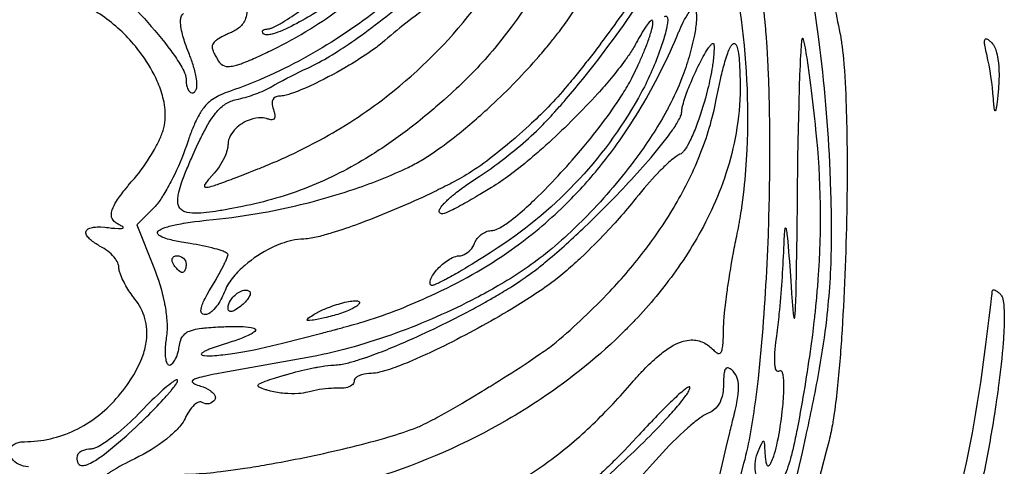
# Model space of a CAD drawing. Header units: millimetres. Extents: x 24.5 to 115.3, y 14.1 to 105.4.
# Tile 13 of 15: x 82.2 to 115.3, y 50.8 to 65.8. Entities that reach past the tile are written whole.
import ezdxf

# ---------------------------------------------------------------- set-up
doc = ezdxf.new("R2010")
doc.units = ezdxf.units.MM
doc.layers.add('Default', color=2, linetype='Continuous')

msp = doc.modelspace()

# ---------------------------------------------------------------- linework, layer by layer
at = {"layer": 'Default'}
for p, q in [((114.9114, 63.04972), (114.9114, 63.04972)), ((90.18855, 60.74783), (90.18855, 60.74783)), ((86.69787, 59.45066), (86.12064, 58.87343)), ((86.12064, 58.87343), (86.68904, 57.4338)), ((87.34927, 57.54638), (87.34927, 57.54638)), ((88.62237, 56.77027), (88.62237, 56.77027)), ((89.18372, 56.08406), (89.18372, 56.08406)), ((92.08244, 55.86652), (92.08244, 55.86652)), ((90.60973, 53.28288), (90.60973, 53.28288)), ((86.09137, 52.08167), (86.09137, 52.08167))]:
    msp.add_line(p, q, dxfattribs=at)
for points in [[(109.4185, 60.67465, 0.02225403), (109.0372, 65.10714, 0.02261307), (108.355, 68.94157, 0.04401808), (106.2878, 75.42905), (106.1629, 75.72298), (106.0375, 76.01118, 0.03223817), (103.755, 80.40038, 0.01149931), (102.7588, 81.96556), (102.5314, 82.3017), (102.4201, 82.46375, 0.01771966), (100.5706, 84.94569, 0.02359886), (97.49709, 88.42361, 0.01927486), (94.13611, 91.62472)], [(105.705, 78.12621, -0.01143594), (105.7524, 78.03194), (105.9394, 77.65736), (106.1186, 77.29347), (106.2045, 77.11677, -0.01015321), (106.8558, 75.71325), (106.9906, 75.40281, -0.02428796), (107.9093, 72.94724, -0.01010552), (107.9835, 72.713), (108.1222, 72.25755, -0.00365453), (108.2464, 71.82888), (108.3028, 71.6274, -0.00659812), (108.5121, 70.84436, -0.01603941), (108.5342, 70.75847, -0.0083572), (109.1719, 68.03984), (109.3195, 67.35751), (109.5358, 66.33292, -0.00252497), (109.7477, 65.3075)], [(90.67368, 64.74966, 0.02578896), (91.95084, 65.4571, 0.03812074), (94.01057, 66.96739, 0.01634227), (94.10144, 67.04581, 0.02781103), (95.45646, 68.36155, 0.01266911), (95.92549, 68.89365, 0.02076917), (96.68686, 69.87433, 0.03704051), (97.65687, 71.46404, 0.02444037), (98.0424, 72.31293, 0.02975222), (98.3401, 73.19652)], [(98.16537, 70.67826, -0.03223703), (97.39999, 69.4146, -0.04483419), (95.73477, 67.44411, -0.02818967), (94.2879, 66.15935, -0.0404311), (91.87779, 64.5452, -0.04390325), (89.2337, 63.3522)], [(106.2955, 58.57453, 0.0107645), (106.3679, 58.94878), (106.376, 58.99426, 0.01058243), (106.4354, 59.35721), (106.4852, 59.71006), (106.5265, 60.05279, 0.0168779), (106.6295, 61.38637, 0.04715399), (106.3976, 66.05916, 0.00975139), (106.3036, 66.64085), (106.2571, 66.89471, 0.00735369), (106.2103, 67.13209, 0.01574796), (106.0043, 68.01599, 0.01347879), (105.8119, 68.67006), (105.7294, 68.9124, 0.00926918), (105.5685, 69.33069), (105.5019, 69.48513, 0.02772044), (105.2347, 70.00954, 0.04895268), (104.8946, 70.48972)], [(90.18855, 60.74783, 0.00946955), (90.3746, 60.82232, 0.02113269), (91.81061, 61.47588), (92.11699, 61.63511, 0.04024884), (94.3717, 63.07169, 0.06124675), (97.24206, 65.86238, 0.02788027), (98.4097, 67.49171, 0.02530355), (99.40012, 69.23434)], [(90.52374, 65.44861, 0.07062902), (90.62403, 65.47047, 0.01059296), (90.67083, 65.48845, 0.018591), (90.84907, 65.57545), (90.93285, 65.62234, 0.00843582), (91.09483, 65.71948, 0.01536015), (91.70261, 66.12684), (91.83292, 66.21978), (92.08348, 66.4024, 0.00863931), (93.006, 67.1102, 0.01195114), (94.34618, 68.22688, 0.00780446), (94.67135, 68.518), (94.79182, 68.62891, 0.00999276), (95.20387, 69.02715, 0.03078609), (95.58491, 69.45517)], [(100.6626, 68.83527), (100.553, 68.61354), (100.3362, 68.18631, -0.01888746), (99.45364, 66.62137, -0.01990419), (98.698, 65.50488, -0.03464362), (97.38767, 63.96583, -0.01531143), (96.66091, 63.26312), (96.47324, 63.09379), (96.43777, 63.06228, -0.01036832), (95.89843, 62.59927)], [(99.6344, 62.10493, 0.01292139), (99.72722, 62.19791, 0.00996623), (100.0839, 62.57256, 0.0055415), (100.1658, 62.66206), (100.3253, 62.83967, 0.00975821), (100.4779, 63.0135), (100.5511, 63.09824), (100.836, 63.4351, 0.02299288), (102.8244, 66.07862, 0.01606571), (103.7207, 67.47808), (103.8258, 67.65918), (103.8485, 67.6991, 0.02311986), (104.1769, 68.33003, 0.02847841), (104.3118, 68.66467, 0.03836662), (104.3566, 68.84319, 0.04507201), (104.3615, 68.93711, 0.1727961), (104.3281, 69.025)], [(104.0101, 68.58371, -0.03864264), (103.8339, 68.17717, -0.01164205), (103.6362, 67.81262), (103.5385, 67.64471, -0.01572279), (102.7245, 66.37811, -0.01502456), (101.3971, 64.55119, -0.00549414), (101.0483, 64.10704), (100.7814, 63.77808, -0.00470547), (100.5778, 63.53427, -0.01612694), (99.94208, 62.82428)], [(91.86483, 64.13691, 0.02607968), (92.60079, 64.53236), (92.67898, 64.57961), (92.83182, 64.67433, 0.00590878), (92.97861, 64.76801, 0.01031234), (93.53753, 65.14619, 0.02704666), (95.39021, 66.61037, 0.01673052), (96.25069, 67.42123, 0.01803887), (96.65331, 67.85483, 0.02828387), (97.01904, 68.31998)], [(94.26372, 67.50728, -0.02527513), (92.4385, 66.19273, -0.00738306), (91.95658, 65.89509, -0.02323551), (91.20746, 65.48882, -0.01336509), (91.01091, 65.39948, -0.03018064), (90.70504, 65.2876, -0.049696), (90.5422, 65.25426, -0.04820418), (90.45731, 65.2544, -0.1661584), (90.37933, 65.2878)], [(84.77776, 67.17146, -0.06134655), (85.03115, 67.03537, -0.03006658), (85.45406, 66.70493, -0.0233919), (86.13017, 66.0541, -0.02255856), (87.05653, 64.99245), (87.16498, 64.85251), (87.25793, 64.72852, -0.02294061), (87.56293, 64.27951, -0.02004083), (87.69386, 64.04019, -0.03078925), (87.72167, 63.97757, -0.03874181), (87.75604, 63.88058, -0.06247973), (87.77261, 63.77893)], [(107.0499, 67.00083, -0.01811671), (107.1904, 65.99647, -0.01683998), (107.2029, 65.8783), (107.2145, 65.76105, -0.00658281), (107.2553, 65.29517), (107.2877, 64.84332), (107.3134, 64.4053), (107.3241, 64.19303, -0.00597941), (107.3566, 63.35677, -0.005847), (107.3837, 61.78787, -0.00826081), (107.3479, 59.04195), (107.3308, 58.52725, -0.01360808), (107.092, 54.67196, -0.00699785), (106.9946, 53.71044, -0.00584851), (106.9072, 52.99081, -0.01119848), (106.7436, 51.91568, -0.02217668), (106.5126, 50.853)], [(87.03009, 62.13297, 0.05223307), (87.0759, 62.48803, 0.06887611), (86.99487, 63.14677, 0.04113185), (86.8047, 63.6921, 0.05279466), (86.30177, 64.56577, 0.06813258), (85.26439, 65.66373, 0.04164895), (84.63776, 66.09083, 0.01352637), (84.47035, 66.18056, 0.04119063), (83.94409, 66.39748)], [(89.80885, 66.36279, -0.04857811), (89.81847, 66.04017, -0.06507743), (89.77282, 65.79966, -0.1396126), (89.56649, 65.50002, -0.03443478), (89.41711, 65.39544, -0.03788694), (89.25427, 65.31322)], [(96.10374, 66.33459, 0.01326978), (95.26171, 65.72206, 0.01824148), (94.45438, 65.0646)], [(95.24005, 60.79875, 0.01030196), (95.46576, 60.91371, 0.02191948), (95.88699, 61.16419), (96.07864, 61.29055, 0.01723681), (96.79557, 61.81655), (96.8719, 61.87685, 0.01933674), (98.03043, 62.87791, 0.02627073), (99.63101, 64.52544, 0.01033304), (100.0021, 64.96465, 0.00862156), (100.2702, 65.30267, 0.01696442), (100.6506, 65.8261, 0.01149215), (100.8277, 66.09693, 0.01757915), (100.9119, 66.23506), (100.9925, 66.3754)], [(87.86469, 64.64219, -0.01765603), (87.74593, 64.96219, -0.03765965), (87.61216, 65.46022, -0.05082987), (87.58922, 65.72414, -0.07045534), (87.60959, 65.85844, -0.173067), (87.68637, 65.97053)], [(103.848, 65.86495, -0.2044306), (103.9143, 65.88186, -0.231661), (103.9466, 65.84808, -0.08599777), (103.9601, 65.76396, -0.03994972), (103.9462, 65.60153, -0.01906952), (103.8812, 65.3038, -0.01575269), (103.7229, 64.79507, -0.03871723), (103.0825, 63.33194)], [(104.3162, 65.3075, -0.00767403), (104.3647, 65.4205), (104.4057, 65.51202), (104.484, 65.67644, -0.0429069), (104.6801, 66.00796, -0.05062744), (104.7043, 66.03805, -0.0239299), (104.7561, 66.0908, -0.0929634), (104.8091, 66.12265, -0.403563), (104.8907, 66.08543, -0.08362049), (104.9151, 66.01476, -0.04568051), (104.9291, 65.87222, -0.03113811), (104.926, 65.73842, -0.02820302), (104.8585, 65.24202, -0.02274115), (104.6777, 64.51325, -0.01885543), (104.4383, 63.80162)], [(102.7528, 63.79974), (102.8912, 64.08107, 0.00856509), (102.9437, 64.19216), (102.9671, 64.24241), (102.9892, 64.29044), (103.0102, 64.33647, 0.0068659), (103.1647, 64.69256, 0.01259132), (103.2446, 64.89201, 0.01054519), (103.3048, 65.05264, 0.02453302), (103.4285, 65.44411), (103.4453, 65.51569, 0.03533746), (103.4649, 65.64777, 0.04293537), (103.4614, 65.70647, 0.3299853), (103.4331, 65.73882, 0.1739581), (103.3795, 65.71264, 0.06303343), (103.2393, 65.54462, 0.02740558), (102.9048, 64.98094)], [(89.25427, 65.31322), (89.18027, 65.2802, 0.00475745), (89.0406, 65.21519, 0.04201966), (88.80141, 65.08028, 0.05246794), (88.71986, 65.01026, 0.2033053), (88.65085, 64.84118, 0.08813731), (88.6786, 64.71126, 0.03719338), (88.71853, 64.62038, 0.02727016), (88.79044, 64.49007), (88.86857, 64.36333)], [(90.37933, 65.2878, -0.1759829), (90.33987, 65.35924, -0.2566248), (90.36515, 65.41052, -0.1218439), (90.44152, 65.44154, -0.04646245), (90.52374, 65.44861)], [(96.00526, 56.49597, 0.04881533), (98.70327, 58.02927, 0.03847598), (100.4915, 59.51988, 0.02785953), (101.6684, 60.80925, 0.03847298), (103.1532, 62.96367, 0.03214641), (104.3162, 65.3075)], [(109.7477, 65.3075, -0.06510101), (109.753, 65.28111, -0.01702107), (109.7899, 65.06992, -0.00511388), (109.8193, 64.86115, -0.00659745), (109.8435, 64.65511), (109.864, 64.45186, -0.01464782), (109.9575, 62.84658, -0.00547688), (109.986, 61.44001), (109.9887, 60.82453), (109.9887, 60.75236), (109.9886, 60.68074, -0.0035186), (109.9857, 60.11265, -0.01193193), (109.8501, 55.8544), (109.8346, 55.58835), (109.8192, 55.33898, -0.00993704), (109.6679, 53.47141, -0.01110729), (109.5556, 52.54086), (109.5205, 52.30911, -0.01891107), (109.5063, 52.22234, -0.02124682), (109.3818, 51.61972)], [(94.45438, 65.0646), (94.35909, 64.98227, -0.02213157), (93.96979, 64.68835, -0.0187408), (93.25103, 64.22832, -0.0217594), (92.12341, 63.62115, -0.0183219), (91.53645, 63.36084), (91.38591, 63.30386), (91.27161, 63.26478, -0.02024191), (91.09704, 63.21539, -0.00661974), (91.00796, 63.19783, -0.0594801), (90.91741, 63.19004)], [(102.9048, 64.98094, -0.00643588), (102.7963, 64.79346, -0.01332735), (102.5636, 64.44485, -0.02868965), (102.5349, 64.40492, -0.01690293), (102.055, 63.79123, -0.00878274), (101.6081, 63.2767), (101.5078, 63.16633, -0.02331089), (99.86585, 61.54163, -0.00702072), (99.4306, 61.16127, -0.01107988), (99.26452, 61.02193, -0.03007273), (99.24622, 61.00677, -0.0428558), (99.22816, 60.99188, -0.01537528), (98.64977, 60.53793, -0.01978884), (98.0425, 60.12342)], [(105.5178, 64.88416, -0.03356814), (105.4897, 64.40127, -0.01791413), (105.4607, 64.1917, -0.02337782), (105.3016, 63.41483, -0.02603468), (104.9551, 62.2751), (104.9021, 62.13476, -0.02650635), (104.6904, 61.65372), (104.6273, 61.53699, -0.02552333), (104.5184, 61.36994), (104.5028, 61.3502, -0.05431491), (104.4426, 61.28592, -0.08990006), (104.3689, 61.23803)], [(104.4311, 62.66416, -0.03642425), (104.4514, 62.8197), (104.4678, 62.89123), (104.4859, 62.95995, -0.02389439), (104.6663, 63.47978), (104.7051, 63.57577, -0.01662524), (105.0281, 64.28179), (105.1195, 64.45695, -0.01906997), (105.2691, 64.71674), (105.2908, 64.75086), (105.3311, 64.81087, -0.03067344), (105.4026, 64.90314, -0.02183014), (105.4337, 64.93431, -0.08457116), (105.4642, 64.95544, -0.5547563), (105.5106, 64.93456, -0.03540594), (105.5178, 64.88416)], [(105.5935, 63.07888), (105.6653, 63.43713), (105.7331, 63.74936), (105.7622, 63.87499, -0.01688416), (105.9042, 64.4119), (105.9357, 64.51205), (105.9766, 64.63036, -0.03605511), (106.0621, 64.82929, -0.04584507), (106.1146, 64.91277, -0.1413801), (106.1758, 64.96252, -0.2732369), (106.23, 64.94939, -0.1121464), (106.2799, 64.86733, -0.04668467), (106.3251, 64.69563, -0.02941531), (106.3639, 64.38808), (106.3725, 64.27212, -0.01494516), (106.3926, 63.45894)], [(108.3208, 59.78064), (108.3378, 61.12088), (108.356, 62.12603), (108.3735, 62.87992), (108.3753, 62.95065), (108.3911, 63.49839), (108.4051, 63.90913), (108.4173, 64.21717), (108.428, 64.44823), (108.4324, 64.53494), (108.441, 64.68658), (108.4572, 64.91393), (108.4684, 65.02766), (108.472, 65.05624), (108.4788, 65.09901, -0.02703705), (108.4837, 65.12057, -0.00599832), (108.4874, 65.13161, -0.5122774), (108.4969, 65.13836)], [(108.4969, 65.13836, -0.08602463), (108.5167, 65.0935), (108.5404, 65.00055, -0.00778032), (108.5761, 64.81842), (108.5911, 64.73265, -0.00943032), (108.6914, 64.06588), (108.7575, 63.56456, -0.00560621), (108.9318, 62.05743)], [(114.6826, 64.60194, -0.01432757), (114.6262, 64.85504, -0.0364887), (114.6087, 64.97888, -0.09470993), (114.6145, 65.08537, -0.5078316), (114.6819, 65.11354, -0.06291876), (114.7686, 65.05987, -0.03667264), (114.8078, 65.02719, -0.0227582), (114.8269, 65.01024, -0.0643939), (114.8456, 64.99306)], [(114.8456, 64.99306, -0.09636999), (114.9562, 64.8235, -0.04552647), (115.0128, 64.65756, -0.03453101), (115.0691, 64.35677), (115.0724, 64.32823, -0.01717315), (115.0901, 64.1067, -0.03179545), (115.0745, 63.44084)], [(88.04766, 63.32751, 0.1482853), (88.10596, 63.39695, 0.09998532), (88.1381, 63.5564, 0.0559589), (88.11304, 63.83702, 0.03131115), (88.00806, 64.24554, 0.0183443), (87.86469, 64.64219)], [(88.86857, 64.36333, 0.08669547), (88.95649, 64.26179, 0.1729478), (89.18193, 64.18918, 0.06351017), (89.38157, 64.21325, 0.01903209), (89.46661, 64.23459), (89.50613, 64.24599, 0.02013924), (89.65714, 64.2961, 0.0186248), (90.17093, 64.51061, 0.01075324), (90.42311, 64.62846, 0.00103475), (90.67368, 64.74966)], [(114.9114, 63.04972), (114.9081, 63.09874, 0.03668479), (114.6826, 64.60194)], [(90.59483, 63.48565), (90.74913, 63.57544, -0.01743308), (91.86483, 64.13691)], [(87.77261, 63.77893, 0.07387865), (87.80948, 63.49192, 0.1165231), (87.88557, 63.3475, 0.3952908), (88.04766, 63.32751)], [(98.03157, 58.67527, 0.08180552), (98.14269, 58.69491, 0.04835317), (98.34184, 58.78518, 0.03613814), (98.69138, 59.02021, 0.02221567), (99.29208, 59.53022, 0.00811793), (99.54252, 59.76693), (99.77252, 59.99385), (99.98446, 60.21019, 0.01253962), (100.7522, 61.04707), (101.03, 61.37022), (101.1497, 61.51313, 0.00330372), (101.3712, 61.78354, 0.01779046), (102.1096, 62.75903, 0.01198921), (102.4491, 63.26827, 0.02319394), (102.7528, 63.79974)], [(104.4383, 63.80162, -0.03192044), (104.0024, 62.84615, -0.01417874), (103.7797, 62.44484, -0.02866432), (102.8265, 61.01284, -0.03526845), (101.1407, 59.06086), (100.9108, 58.83414, -0.0176446), (100.0718, 58.07772, -0.01552585), (99.96286, 57.98769, -0.02330715), (99.17272, 57.39367)], [(89.2337, 63.3522, 0.02242672), (88.94601, 63.23978, 0.01935225), (88.82434, 63.18044, 0.09031793), (88.42488, 62.87281, 0.05056829), (88.20882, 62.56562, 0.02737485), (88.08221, 62.3146, 0.01624216), (87.92302, 61.92418, 0.00524987), (87.85122, 61.72592), (87.81654, 61.62638), (87.78248, 61.52666)], [(89.46594, 63.07834, 0.03177182), (90.04456, 63.2426, 0.010146), (90.32542, 63.35112, 0.0382295), (90.59483, 63.48565)], [(106.3926, 63.45894, -0.04232801), (106.2579, 61.95365, -0.0366148), (105.9158, 60.58849, -0.02921971), (105.4326, 59.36703, -0.02356637), (104.8586, 58.28149, -0.02124903), (104.2303, 57.31936, -0.03522546), (102.8583, 55.66299, -0.00721822), (102.5298, 55.32662, -0.04825846), (99.7104, 53.02839, -0.01655581), (98.55181, 52.30689, -0.1091722), (89.51113, 49.45379)], [(103.0825, 63.33194, -0.06313904), (100.9969, 60.41798, -0.06130135), (98.26179, 58.10296)], [(115.0745, 63.44084), (115.0537, 63.21993), (115.0397, 63.08699), (115.0299, 63.0027), (115.0175, 62.90808), (115.006, 62.83295, -0.01018612), (114.9939, 62.76962, -0.08581197), (114.9708, 62.70231, -0.6360459), (114.9568, 62.7035, -0.07266862), (114.9352, 62.78839, -0.02949756), (114.9209, 62.91882), (114.9114, 63.04972)], [(88.00127, 61.21171), (88.12565, 61.48791), (88.23926, 61.72848, -0.01408892), (88.45426, 62.14333, 0.08251034), (88.46512, 62.16262, -0.02592561), (88.64803, 62.45862, -0.03262506), (88.80701, 62.66754, -0.07267088), (89.10045, 62.93079, -0.09309953), (89.46594, 63.07834)], [(90.91741, 63.19004, 0.1249828), (90.76615, 63.15616, 0.2760576), (90.66136, 62.96098, 0.09465703), (90.70594, 62.74391)], [(100.2072, 54.92799, 0.02877606), (102.0136, 56.62992, 0.026433), (103.2202, 58.05218), (103.429, 58.3334, 0.02250767), (104.1532, 59.42885, 0.03950296), (105.0324, 61.1911, 0.04844776), (105.5935, 63.07888)], [(95.89843, 62.59927, -0.01197287), (95.21014, 62.05116, -0.02466514), (93.94218, 61.17717, -0.04445262), (91.88124, 60.13594, -0.02357614), (90.78812, 59.76075, -0.02196372), (89.66577, 59.48532)], [(90.70594, 62.74391), (90.72663, 62.68571, -0.04752002), (90.7539, 62.57468, -0.09556315), (90.75401, 62.48243, -0.385624), (90.65323, 62.39852, -0.08532414), (90.52447, 62.42355)], [(99.94208, 62.82428, -0.02107993), (99.90544, 62.78642, -0.0158035), (99.3093, 62.21013), (99.07855, 62.00161), (98.87406, 61.82209, -0.0212125), (98.82897, 61.78314), (98.65342, 61.63359), (98.57607, 61.56874), (98.28317, 61.3292), (98.17206, 61.24089, -0.02338007), (97.36816, 60.65749)], [(99.22846, 57.13932, 0.0068937), (99.42091, 57.27988, 0.01430777), (99.46701, 57.31467, 0.01264558), (99.82657, 57.59855, 0.01827352), (101.1106, 58.73887), (101.3434, 58.96171), (101.5598, 59.17266, 0.01664703), (103.1227, 60.81385, 0.01712937), (103.8523, 61.68563, 0.01199362), (104.0243, 61.91352, 0.02264859), (104.2646, 62.26885), (104.2785, 62.292, 0.02388893), (104.3738, 62.47024, 0.04351554), (104.394, 62.51686, 0.08661423), (104.4311, 62.66416)], [(90.52447, 62.42355, 0.07618408), (90.30644, 62.46376, 0.09139684), (89.9273, 62.40125, 0.1101737), (89.43703, 62.0981, 0.07259416), (89.25938, 61.86416, 0.1223975), (89.18372, 61.58035)], [(86.03682, 60.42934, 0.04136513), (86.61407, 61.23415, 0.01140436), (86.73784, 61.44926, 0.01996005), (86.9041, 61.7825, 0.01491515), (86.97459, 61.95501, 0.01782852), (87.03009, 62.13297)], [(97.62483, 60.49359, 0.01876637), (98.15536, 60.86021, 0.01368869), (98.91521, 61.4584, 0.02097595), (99.6344, 62.10493)], [(108.9318, 62.05743, -0.0449769), (109.0071, 57.03799, -0.00605339), (108.9558, 56.41222), (108.9297, 56.13873, -0.00471395), (108.8751, 55.62663), (108.8215, 55.17918), (108.7706, 54.78812, -0.01267623), (108.3228, 52.06481)], [(89.18372, 61.58035, -0.03725825), (89.16776, 61.44318, -0.04374658), (89.09545, 61.21349, -0.08339015), (88.71664, 60.60249)], [(87.78248, 61.52666, -0.03349136), (87.32809, 60.4427), (87.29498, 60.37694, -0.02062956), (87.02636, 59.89453, -0.00334814), (86.9521, 59.77792, -0.0166453), (86.8327, 59.60835, -0.03108025), (86.69787, 59.45066)], [(104.3689, 61.23803, 0.0536139), (104.2469, 61.16967, 0.02892847), (104.0425, 61.00719, 0.01966241), (103.7118, 60.6924), (103.5928, 60.56942), (103.5414, 60.51494, 0.02198849), (102.8097, 59.66305)], [(89.66577, 59.48532), (89.19151, 59.39344, -0.00957707), (88.7578, 59.31958), (88.56055, 59.29192, -0.02362903), (88.17025, 59.25843, -0.06347621), (87.81033, 59.28524, -0.06593202), (87.66691, 59.3396, -0.2155666), (87.50768, 59.55373, -0.08535219), (87.49748, 59.77384, -0.02981659), (87.52953, 59.96253, -0.02956884), (87.62379, 60.28322, -0.0168871), (87.80347, 60.75115, -0.00646979), (88.00127, 61.21171)], [(88.71664, 60.60249), (88.54472, 60.40889, 0.02823499), (88.44643, 60.28685), (88.41019, 60.23223, 0.07114372), (88.38831, 60.18219, 0.2890117), (88.39703, 60.14224, 0.1723108), (88.45682, 60.12989, 0.05781087), (88.68181, 60.17989, 0.01323904), (88.87299, 60.24302), (89.03881, 60.30257), (89.075, 60.31592, 0.0072318), (89.63275, 60.52938), (90.18855, 60.74783)], [(88.68074, 59.04667, 0.01963863), (90.36886, 59.28241, 0.02930016), (92.85297, 59.88472, 0.00602896), (93.46133, 60.08196, 0.02804023), (95.24005, 60.79875)], [(97.36816, 60.65749, -0.02154651), (96.7075, 60.2779, -0.00806855), (96.1124, 59.97767, -0.0190492), (93.97096, 59.05268), (93.83454, 59.00045), (93.57801, 58.90459, -0.01376244), (92.67038, 58.59616, -0.01349549), (92.20767, 58.46802, -0.02310506), (91.9725, 58.41836, -0.04134928), (91.73348, 58.39305)], [(108.1881, 49.94543), (108.3428, 50.60502), (108.485, 51.22421), (108.6148, 51.80555), (108.6298, 51.87378, 0.01064767), (109.0634, 54.04753, 0.01510338), (109.3052, 55.69284, 0.02619952), (109.4642, 58.18139, 0.00283375), (109.4671, 58.80489, 0.00633662), (109.4515, 59.73997), (109.4446, 59.97373), (109.4185, 60.67465)], [(85.58539, 58.83861, -0.03332951), (85.46339, 58.90446, -0.04397921), (85.36195, 58.98309, -0.1870387), (85.26196, 59.18865, -0.09695835), (85.29034, 59.37449, -0.06009111), (85.43726, 59.66416, -0.02743488), (85.72434, 60.05671), (85.80103, 60.15109), (85.83012, 60.18628), (85.93284, 60.30839), (86.03682, 60.42934)], [(96.40308, 59.23972, -0.1291211), (96.30931, 59.2596, -0.2864907), (96.2787, 59.3202, -0.1215528), (96.31939, 59.42781, -0.04835483), (96.45159, 59.59397, -0.03291356), (96.46758, 59.61081), (96.4995, 59.64342, -0.01797575), (96.76229, 59.87952, -0.01800386), (97.18414, 60.19976), (97.40255, 60.34949), (97.62483, 60.49359)], [(98.0425, 60.12342), (97.64316, 59.8833, -0.01857722), (97.5678, 59.83903, -0.00889475), (96.99733, 59.51627), (96.9612, 59.49674), (96.92726, 59.47853, -0.01455571), (96.67091, 59.34645), (96.6058, 59.31522), (96.55647, 59.29264, -0.03168635), (96.48149, 59.26127, -0.07260165), (96.40308, 59.23972)], [(102.8097, 59.66305), (102.7415, 59.57766, -0.01192461), (102.1886, 58.93633), (101.9734, 58.70292, -0.01349662), (101.1942, 57.91059), (100.993, 57.7189), (100.955, 57.68326, -0.01973421), (100.8834, 57.61681, -0.01406647), (100.3688, 57.16642)], [(108.0926, 56.98194), (108.1046, 56.80016), (108.1213, 56.55922), (108.152, 56.16343), (108.1637, 56.03422), (108.1802, 55.88278), (108.1877, 55.82771), (108.1943, 55.78816), (108.2002, 55.76011), (108.2074, 55.73747, 0.08711712), (108.2117, 55.73049, 0.5896937), (108.2204, 55.73366, 0.06049579), (108.2342, 55.79564, 0.01830879), (108.2537, 56.04409), (108.2593, 56.16078, 0.00780895), (108.2744, 56.61309), (108.2911, 57.40493), (108.308, 58.59278), (108.3208, 59.78064)], [(87.90826, 58.23801, -0.01091906), (87.62115, 58.28524, -0.02328482), (87.15322, 58.39141, -0.04680822), (86.91576, 58.48342, -0.1007164), (86.83224, 58.5477, -0.2870424), (86.81715, 58.62443, -0.1069743), (86.85581, 58.67369, -0.05119999), (86.95715, 58.73449, -0.0414096), (87.05947, 58.77512, -0.02990266), (87.4581, 58.87835, -0.0171508), (88.0674, 58.97721), (88.22054, 58.99664), (88.45044, 59.02303), (88.68074, 59.04667)], [(84.95039, 58.11083), (84.86505, 58.15815, -0.0504379), (84.56232, 58.36871, -0.06535439), (84.44962, 58.49399, -0.03672995), (84.41689, 58.55836, -0.245081), (84.42793, 58.68232, -0.1206972), (84.50345, 58.74394, -0.07788482), (84.66422, 58.78897, -0.04426766), (84.91353, 58.79837), (85.03809, 58.79), (85.10018, 58.7836, -0.03621835), (85.16206, 58.77595)], [(85.16206, 58.77595, 0.01702623), (85.38184, 58.7524), (85.5043, 58.74667), (85.54871, 58.74709, 0.07505418), (85.645, 58.76157, 0.1883654), (85.65981, 58.77332, 0.3205392), (85.65104, 58.79834, 0.07058725), (85.58539, 58.83861)], [(97.47022, 58.25194, -0.1314878), (97.69131, 58.54261, -0.06458942), (97.85061, 58.63659, -0.1003037), (98.03157, 58.67527)], [(105.8348, 55.34309, -0.02249091), (105.8562, 55.7511), (105.8729, 55.929), (105.9104, 56.26189), (105.9481, 56.55259, -0.0034087), (106.0222, 57.0602), (106.0523, 57.2502, -0.00359504), (106.1078, 57.58227), (106.1516, 57.83088, -0.01261044), (106.1686, 57.92408, -0.00874357), (106.2955, 58.57453)], [(107.8644, 58.07966), (107.8656, 58.11477), (107.8684, 58.19016), (107.8728, 58.29712, -0.00200647), (107.8846, 58.51889), (107.8885, 58.5737, -0.02452995), (107.8968, 58.66467), (107.8995, 58.68689), (107.9066, 58.73292), (107.9117, 58.75393, -0.1373009), (107.919, 58.76963, -0.5562961), (107.9276, 58.76888, -0.08253824), (107.945, 58.71522, -0.01595374), (107.9755, 58.49979), (107.9945, 58.31041, -0.00680857), (108.0926, 56.98194)], [(91.73348, 58.39305, 0.05223009), (91.3241, 58.34253, 0.05624389), (90.64845, 58.09771, 0.06238446), (89.74588, 57.50843, 0.04204554), (89.36378, 57.12299, 0.02946547), (89.20436, 56.90237, 0.05525241), (89.08203, 56.65918)], [(96.9492, 57.82861, 0.106978), (97.12082, 57.87072, 0.1850523), (97.47022, 58.25194)], [(85.51483, 57.4334, 0.07197249), (85.49354, 57.54674, 0.07166053), (85.39899, 57.72253, 0.1113408), (84.95039, 58.11083)], [(89.18266, 57.86712, 0.2060225), (89.15972, 57.90464, 0.07293998), (89.0154, 57.98106, 0.02725057), (88.7445, 58.06826, 0.02911642), (87.90826, 58.23801)], [(98.26179, 58.10296), (97.99043, 57.92656, -0.00887215), (97.02682, 57.33095, -0.00724611), (96.53271, 57.05161, -0.01136063), (96.4065, 56.98549), (96.3587, 56.96135, -0.01285328), (96.18893, 56.88193), (96.10074, 56.84795, -0.03969397), (96.05461, 56.83522, -0.07340973), (96.03042, 56.83211, -0.1933621), (96.00677, 56.83815)], [(107.6249, 55.14278, 0.01030221), (107.7094, 55.87474, 0.01531373), (107.8644, 58.07966)], [(87.34927, 57.54638, -0.06662575), (87.30962, 57.63531, -0.09725613), (87.30398, 57.71068, -0.23657), (87.36565, 57.80308, -0.1330161), (87.47373, 57.82861)], [(87.47373, 57.82861, -0.1885643), (87.68125, 57.74901, -0.2126275), (87.77261, 57.54638)], [(88.62237, 56.77027), (88.77969, 57.03549, 0.0130935), (88.89332, 57.23705, 0.00959323), (89.05464, 57.54445, 0.02437222), (89.09241, 57.62275, 0.01422318), (89.1452, 57.74213, 0.07124221), (89.18266, 57.86712)], [(96.00677, 56.83815, -0.2095203), (95.97208, 56.93196, -0.1087979), (96.02168, 57.09957, -0.05421124), (96.19492, 57.34747, -0.05721464), (96.53065, 57.65292, -0.04300786), (96.72768, 57.76987, -0.104828), (96.9492, 57.82861)], [(86.0518, 56.37542, -0.01555327), (85.96199, 56.49488, -0.03877941), (85.68703, 56.93965, -0.02314912), (85.57748, 57.17835, -0.01222871), (85.53573, 57.3033, -0.06191584), (85.51483, 57.4334)], [(86.68904, 57.4338, -0.04404217), (87.03808, 56.28017, -0.0142155), (87.06665, 56.13158, -0.02985569), (87.13004, 55.60593, -0.05237591), (87.10944, 55.07694)], [(87.64816, 57.26416, -0.1066954), (87.59733, 57.28001, -0.08352432), (87.45848, 57.39938, -0.04004127), (87.34927, 57.54638)], [(87.77261, 57.54638, -0.07665906), (87.75086, 57.38747, -0.06897669), (87.71687, 57.31139, -0.2457664), (87.64816, 57.26416)], [(99.17272, 57.39367, -0.01773341), (98.34762, 56.87127, -0.01148979), (97.60137, 56.45547), (97.51859, 56.41203, -0.03238333), (94.82506, 55.23037, -0.01793639), (93.4249, 54.77639, -0.0232398), (91.99208, 54.43913)], [(92.74959, 54.15972, 0.03926707), (92.97388, 54.18164, 0.01632805), (93.18689, 54.22583, 0.01617095), (93.59205, 54.34031), (93.77943, 54.40176, 0.04001288), (93.82466, 54.4172), (93.91419, 54.44839), (94.00206, 54.47976, 0.01151466), (94.6871, 54.74498), (94.83557, 54.80648, 0.02036842), (97.08752, 55.86841, 0.00573806), (97.63634, 56.1627), (97.84042, 56.27634, 0.00416547), (98.19486, 56.48, 0.00783813), (98.71857, 56.79891), (98.97571, 56.96587, 0.01159988), (99.22846, 57.13932)], [(100.3688, 57.16642), (100.1923, 57.02685), (100.0178, 56.89633, -0.01197753), (99.32068, 56.42003), (99.00861, 56.22235), (98.71315, 56.04153, -0.01983739), (96.43351, 54.79756, -0.00636287), (96.14075, 54.65559, -0.00811914), (95.88298, 54.53444), (95.65601, 54.43109, -0.0048607), (95.2555, 54.25766, -0.01604625), (94.64349, 54.02382), (94.48714, 53.97353), (94.36875, 53.93954, -0.02054591), (94.27914, 53.91693, -0.05515093), (94.00489, 53.87749)], [(88.42044, 55.85305, -0.1059645), (88.33817, 55.86836, -0.30319), (88.27366, 55.98433, -0.07644274), (88.28825, 56.09225, -0.039995), (88.35202, 56.27082, -0.0223521), (88.47926, 56.52482), (88.54948, 56.6483), (88.62237, 56.77027)], [(89.08203, 56.65918, -0.05894758), (88.83559, 56.18692, -0.04971619), (88.66019, 55.97996, -0.04536191), (88.55124, 55.89586, -0.1274668), (88.42044, 55.85305)], [(89.18372, 56.08406, -0.136145), (89.26162, 56.32636, -0.1111815), (89.53334, 56.5959, -0.08861095), (89.71906, 56.67296, -0.09063451), (89.8228, 56.67484, -0.148449), (89.91487, 56.62709)], [(89.91487, 56.62709, -0.2482581), (89.9313, 56.54995, -0.0860486), (89.87872, 56.42939, -0.07841092), (89.61388, 56.14093)], [(114.5749, 54.25069), (114.6526, 54.8463), (114.7655, 55.74013), (114.8195, 56.18734), (114.8325, 56.29927), (114.842, 56.38321), (114.8555, 56.50918, 0.02329243), (114.8616, 56.57228, 0.00906137), (114.8659, 56.63547)], [(114.8659, 56.63547, -0.3321916), (114.8924, 56.68351, -0.1747324), (114.9684, 56.66904, -0.055864), (115.0643, 56.606, -0.04066123), (115.1495, 56.52901)], [(85.42464, 53.03083, 0.03987487), (85.96944, 53.76162, 0.0469614), (86.28384, 54.3805), (86.3288, 54.50404, 0.05151214), (86.44124, 54.984, 0.100373), (86.39108, 55.7202, 0.09905428), (86.0518, 56.37542)], [(91.01817, 54.89366), (92.28829, 55.21994, 0.00518596), (92.76409, 55.3452, 0.01568009), (92.86813, 55.37305, 0.0063358), (93.0695, 55.42758, 0.00704913), (93.82137, 55.64292, 0.02128606), (94.92846, 56.03068, 0.00983614), (96.00526, 56.49597)], [(92.08244, 55.86652, -0.03628162), (92.42171, 56.03873, -0.03371084), (92.96519, 56.22906, -0.01116821), (93.11301, 56.26636, -0.02609823), (93.34744, 56.30878, -0.0431716), (93.50203, 56.31578, -0.05457741), (93.56204, 56.30527, -0.2225982), (93.6003, 56.27547, -0.1833143), (93.59859, 56.24195, -0.1089374), (93.53745, 56.1651)], [(115.1495, 56.52901, -0.1073341), (115.2065, 56.42376, -0.0454976), (115.2515, 56.1972, -0.02816262), (115.2723, 55.75226, -0.01816784), (115.236, 54.91906, -0.01329777), (115.0803, 53.46847, -0.00540357), (115.0043, 52.92669, -0.01131451), (114.6833, 51.0392, -0.00536346), (114.4935, 50.10094, -0.00665721), (114.4684, 49.98391, -0.01042525), (114.4461, 49.88155), (114.3663, 49.52385), (114.3252, 49.34529), (114.2834, 49.16692)], [(89.61388, 56.14093, -0.0501451), (89.41358, 56.00078, -0.05172692), (89.34361, 55.96983, -0.06454657), (89.28387, 55.95757, -0.2916756), (89.20293, 55.99636, -0.1328618), (89.18372, 56.08406)], [(93.53745, 56.1651, -0.05566178), (93.41352, 56.08144, -0.04301529), (92.93204, 55.88189, -0.02328879), (92.42928, 55.7445)], [(92.42928, 55.7445), (92.21915, 55.70113, -0.01983238), (92.006, 55.66412), (91.91942, 55.65511), (91.87568, 55.65503, -0.1404272), (91.84061, 55.66495, -0.3814551), (91.83875, 55.68728, -0.08173586), (91.89246, 55.74114, -0.02637974), (92.08244, 55.86652)], [(87.54131, 54.77418), (87.55061, 54.83146, -0.06181667), (87.61323, 55.04699, -0.20183), (87.89075, 55.30153, -0.05631848), (88.15793, 55.37402), (88.2091, 55.3826), (88.30531, 55.3961, -0.02580513), (88.38981, 55.40578, -0.01626057), (88.98373, 55.44437)], [(88.98373, 55.44437, -0.01218601), (89.21259, 55.45209), (89.24851, 55.45294, -0.01513808), (89.41289, 55.45528), (89.45419, 55.45541), (89.60831, 55.45363, -0.04026461), (89.96359, 55.42371, -0.02691579), (90.04514, 55.40193, -0.1336181), (90.10244, 55.3658, -0.2980576), (90.10632, 55.31863, -0.1069401), (90.05158, 55.25966, -0.02995482), (89.92394, 55.18318, -0.03051882), (89.44254, 54.98723, -0.0040065), (89.19646, 54.9035), (88.94895, 54.82431)], [(105.4962, 54.66772, 0.03231621), (105.5592, 54.60978, 0.06810553), (105.6264, 54.56403, 0.1489552), (105.6943, 54.54915, 0.1885745), (105.7423, 54.57711, 0.1105818), (105.7852, 54.66549, 0.0336231), (105.8155, 54.8331, 0.02406021), (105.8348, 55.34309)], [(87.10944, 55.07694, 0.0383017), (87.06842, 54.60892), (87.07189, 54.4883, 0.04435253), (87.0974, 54.30691, 0.0716881), (87.13035, 54.21739, 0.0693738), (87.16039, 54.1782, 0.1906277), (87.20628, 54.15972)], [(102.7696, 53.57692, -0.009207), (103.0333, 53.87311, -0.01386169), (103.1539, 54.00134, -0.02604704), (103.6361, 54.45857), (103.7355, 54.54005, -0.03903351), (104.1359, 54.81218, -0.05736808), (104.476, 54.9576, -0.06524536), (104.7521, 55.00193, -0.1208751), (105.1596, 54.9137, -0.08421638), (105.4962, 54.66772)], [(107.7082, 53.95545, -0.1822156), (107.6567, 53.94201, -0.1748362), (107.6212, 53.96385, -0.1040027), (107.588, 54.03176, -0.0423211), (107.564, 54.16969, -0.01615255), (107.5597, 54.23058, -0.03011337), (107.5737, 54.68801), (107.5963, 54.91572), (107.6249, 55.14278)], [(87.20628, 54.15972, 0.1722902), (87.29385, 54.19564, 0.08564921), (87.39456, 54.32047, 0.05803642), (87.48856, 54.54064), (87.5052, 54.59822, 0.0278442), (87.54131, 54.77418)], [(88.94895, 54.82431, 0.01645854), (88.68842, 54.73815), (88.55428, 54.68815, 0.02521902), (88.40553, 54.6229, 0.0472533), (88.35723, 54.59668, 0.06282977), (88.31417, 54.5672, 0.1030207), (88.28775, 54.53727, 0.4834746), (88.31236, 54.49333, 0.07815254), (88.39695, 54.47493, 0.03816679), (88.73, 54.47788), (88.80263, 54.48351), (88.94299, 54.49705), (89.00871, 54.50438), (89.26256, 54.53737), (89.48402, 54.5711, 0.0225865), (91.01817, 54.89366)], [(95.53372, 52.06482, 0.01980679), (95.69087, 52.1338), (95.76579, 52.16975, 0.01255539), (96.34426, 52.47519), (96.59379, 52.6153), (97.05831, 52.88385), (97.10892, 52.91362), (97.15874, 52.943), (97.35433, 53.05913), (97.71962, 53.27918), (97.79932, 53.32772), (97.95348, 53.42212, 0.01329868), (98.02566, 53.46656, 0.00661454), (99.13451, 54.17026), (99.27164, 54.26067), (99.51034, 54.42068), (99.68805, 54.54261), (99.75436, 54.58889, 0.02144381), (100.2072, 54.92799)], [(91.0658, 53.81615, -0.01021731), (91.16908, 53.84646, -0.01755109), (91.95163, 54.04175, -0.00790409), (92.14942, 54.0817, -0.03522305), (92.18665, 54.08872), (92.32647, 54.11339, -0.03634677), (92.74959, 54.15972)], [(106.1581, 53.94938, 0.05784697), (106.0618, 54.03275, 0.04868306), (106.0136, 54.06005, 0.1225504), (105.9655, 54.06987, 0.2573508), (105.8993, 54.02452, 0.09412421), (105.8585, 53.89801, 0.03647117), (105.8389, 53.70022, 0.02699822), (105.8357, 53.60092, 0.01615064), (105.8348, 53.50151)], [(106.1748, 52.41127, -0.06716756), (106.1808, 52.43515, -0.06303017), (106.1866, 52.45869, -0.06472602), (106.1923, 52.48188, 0.07208001), (106.1979, 52.50472, 0.07037497), (106.2034, 52.52724, -0.06624237), (106.2087, 52.54942, 0.01370761), (106.2842, 52.89986, 0.02121712), (106.3255, 53.16802, 0.02045169), (106.3404, 53.3727, 0.0694574), (106.31, 53.68024, 0.1366898), (106.1581, 53.94938)], [(107.8094, 52.59816, 0.01754176), (107.8629, 53.28454, 0.02364204), (107.8613, 53.63745, 0.03593727), (107.8598, 53.66077, 0.03050281), (107.8362, 53.83496, 0.0681909), (107.8029, 53.92775, 0.1740646), (107.7625, 53.96545, 0.2328121), (107.7082, 53.95545)], [(107.9483, 36.25558, 0.0057581), (108.268, 36.76804), (108.4209, 37.01762, 0.02410749), (110.6311, 41.05959), (110.8179, 41.4493, 0.01894469), (110.8626, 41.54401, 0.03915484), (113.2176, 47.75157), (113.3319, 48.1509), (113.4353, 48.52626), (113.5292, 48.87908, 0.03111461), (114.5749, 54.25069)], [(86.09137, 52.08167, 0.00796509), (86.28165, 52.26196), (86.4463, 52.42182, 0.01269527), (87.00598, 52.99804, 0.00285326), (87.14063, 53.14773), (87.23925, 53.26228, 0.01313246), (87.27557, 53.30597), (87.30695, 53.34461), (87.36057, 53.41315, 0.02624125), (87.43623, 53.51981, 0.04480051), (87.46951, 53.57656, 0.0952059), (87.49039, 53.63885)], [(87.49039, 53.63885, 0.5012908), (87.46797, 53.66283, 0.105816), (87.41945, 53.64809, 0.03784764), (87.25725, 53.54114, 0.01830725), (86.99709, 53.32324, 0.0195124), (86.26877, 52.61245)], [(89.04261, 53.90826), (88.80692, 53.8652, 0.01050074), (88.43548, 53.7902, 0.02419649), (88.15888, 53.71861, 0.05365755), (88.02826, 53.66475, 0.1706425), (87.98255, 53.61924, 0.2698332), (87.99533, 53.57616, 0.07743093), (88.05605, 53.53328, 0.04057699), (88.26332, 53.45264)], [(90.60973, 53.28288), (90.49874, 53.31406, -0.01771234), (90.38878, 53.34756), (90.32964, 53.36789, -0.06056115), (90.22682, 53.41517, -0.1007376), (90.19283, 53.44715, -0.2614236), (90.19172, 53.4823, -0.1145013), (90.23436, 53.5242, -0.05283967), (90.43534, 53.61539, -0.01688282), (90.74929, 53.71977), (91.0658, 53.81615)], [(93.41705, 53.61281, -0.2269983), (93.3448, 53.47992, -0.1158893), (93.14265, 53.39301, -0.06258168), (92.92316, 53.37897)], [(94.00489, 53.87749, 0.07251216), (93.67243, 53.83078, 0.07694995), (93.51392, 53.75792, 0.07689063), (93.44783, 53.69715, 0.1695385), (93.41705, 53.61281)], [(88.26332, 53.45264, -0.0738109), (88.57767, 53.30322, -0.08062759), (88.71303, 53.17728, -0.1136789), (88.75413, 53.08958, -0.1982694), (88.73771, 52.99414)], [(91.86483, 53.25149, -0.0522089), (91.55215, 53.20177, -0.03512616), (91.07777, 53.20525, -0.04699265), (90.60973, 53.28288)], [(92.92316, 53.37897, 0.0314759), (92.65575, 53.37675, 0.05132111), (91.86483, 53.25149)], [(93.52943, 48.51163, 0.02451768), (93.57143, 48.51699, 0.00692515), (94.23801, 48.61425, 0.0178488), (95.47644, 48.86399, 0.01934664), (96.54027, 49.16616, 0.08041348), (99.96917, 50.92773, 0.03292915), (101.4448, 52.17264, 0.02376091), (102.7696, 53.57692)], [(99.99539, 48.89211, 0.01215232), (100.1692, 49.0009, 0.01941697), (100.8083, 49.47149), (100.8763, 49.52557), (101.1411, 49.74155), (101.3862, 49.94789, 0.01679877), (103.1551, 51.57433, 0.01268698), (103.9934, 52.43892, 0.01333318), (104.3899, 52.89487, 0.01851636), (104.4838, 53.01417), (104.5181, 53.05979), (104.5475, 53.10024, 0.02573743), (104.6433, 53.24661, 0.02650428), (104.6835, 53.32488, 0.100298), (104.7059, 53.40987)], [(104.7059, 53.40987, 0.4589369), (104.6903, 53.42893, 0.1182018), (104.6546, 53.41882, 0.05699786), (104.5343, 53.33904, 0.02422193), (104.1301, 52.98127, 0.00514907), (103.9847, 52.84063), (103.7341, 52.59034, 0.00824655), (103.3655, 52.20793, 0.00678279), (103.0036, 51.81909)], [(105.8348, 53.50151, -0.03879058), (105.8102, 53.2084, -0.0515886), (105.751, 52.99387, -0.1015517), (105.575, 52.71044, -0.1124305), (105.2957, 52.52785)], [(82.33983, 51.58474, 0.1113797), (84.04, 51.97114, 0.1036234), (85.42464, 53.03083)], [(88.73771, 52.99414, -0.4118458), (88.31876, 52.90103)], [(88.31876, 52.90103, 0.2073566), (88.20743, 52.91327, 0.116129), (88.04877, 52.81734, 0.06385108), (87.8717, 52.60535, 0.04101695), (87.73861, 52.36335)], [(86.26877, 52.61245, -0.02955878), (85.48874, 51.88654, -0.0430666), (85.47575, 51.87589), (85.45013, 51.85502, -0.05725243), (85.43767, 51.84493, -0.02088917), (85.03307, 51.54609, -0.02235391), (84.81549, 51.41716, -0.04411643), (84.6995, 51.36512, -0.083046), (84.57543, 51.33749)], [(87.73861, 52.36335, -0.05740097), (87.58994, 52.13168, -0.04206965), (87.25403, 51.78987), (87.11593, 51.67493, -0.05714295), (86.04974, 51.0135)], [(105.2957, 52.52785, 0.06070994), (105.0417, 52.37803, 0.02563527), (104.6416, 52.05419), (104.4982, 51.92517, 0.02633861), (103.5554, 50.95861)], [(105.3877, 49.01617), (105.4821, 49.4415), (105.5238, 49.62753), (105.6817, 50.32456), (105.8019, 50.84697), (105.893, 51.23858), (105.9274, 51.38542), (106.0492, 51.89882, -0.00438241), (106.1748, 52.41127)], [(107.2261, 51.2199, 0.0168016), (107.2371, 51.04858, 0.02325142), (107.2606, 50.89584, 0.04081943), (107.2796, 50.8342, 0.0988492), (107.3066, 50.7897, 0.4614239), (107.3764, 50.796, 0.07391903), (107.4419, 50.89374, 0.03503794), (107.5226, 51.09723, 0.02295305), (107.6238, 51.46627), (107.6549, 51.60636, 0.02249436), (107.8094, 52.59816)], [(84.10372, 51.05527, 0.0518703), (84.114, 50.94315, 0.09534909), (84.15111, 50.85109, 0.2637054), (84.30038, 50.78296, 0.06893726), (84.439, 50.81118, 0.04839944), (84.67548, 50.92504, 0.02404671), (84.86806, 51.0489, 0.01547931), (85.03028, 51.16633, 0.01578523), (85.5722, 51.61087, 0.00361886), (85.83379, 51.84408), (86.09137, 52.08167)], [(87.72579, 50.49083, 0.0167848), (87.9756, 50.4967, 0.01953445), (88.93912, 50.58189), (89.35868, 50.63647), (89.75117, 50.6938, 0.0039835), (90.48512, 50.81409, 0.01433763), (93.0347, 51.33741, 0.01039412), (94.29569, 51.66181), (94.45226, 51.70651), (94.58901, 51.74661, 0.02186132), (95.53372, 52.06482)], [(108.3228, 52.06481, -0.0060779), (108.202, 51.48014, -0.01394477), (108.0872, 51.01973, -0.01399235), (107.9713, 50.64893, -0.02779616), (107.8456, 50.34832, -0.03377616), (107.7808, 50.23207, -0.08977687), (107.6273, 50.05144, -0.1636218), (107.4602, 49.98671, -0.1112842), (107.332, 50.01458, -0.08105503), (107.1723, 50.12598, -0.03326398), (107.041, 50.26976)], [(103.0036, 51.81909), (102.927, 51.73601), (102.7776, 51.57617), (102.4935, 51.28016), (102.4307, 51.21599), (102.1852, 50.96939, -0.00614707), (101.748, 50.54563, -0.01038705), (101.5813, 50.38939), (101.4342, 50.25408), (101.1736, 50.02086), (100.9749, 49.84953, -0.01408489), (100.8236, 49.7237, -0.02686794), (100.7949, 49.70039, -0.01236638), (100.6867, 49.61421), (100.6044, 49.55091, -0.02164892), (100.3491, 49.37283)], [(82.48094, 50.73961, -0.10847), (82.13968, 50.82706, -0.1301898), (81.92027, 51.01991, -0.1459152), (81.8529, 51.2359, -0.2764487), (82.02259, 51.51329, -0.07644998), (82.17662, 51.56929, -0.04238988), (82.33983, 51.58474)], [(84.57543, 51.33749, 0.1035361), (84.28984, 51.27951, 0.09376588), (84.16489, 51.19384, 0.1958268), (84.10372, 51.05527)], [(106.9788, 51.19638), (107.0802, 51.44193), (107.1179, 51.52368, -0.05782162), (107.1436, 51.57056, -0.09077644), (107.1583, 51.59087, -0.1120016), (107.1745, 51.60307, -0.3618023), (107.1947, 51.58644, -0.05287283), (107.2114, 51.49572, -0.02039115), (107.2168, 51.42686), (107.2261, 51.2199)], [(86.04974, 51.0135, 0.03008823), (85.23494, 50.56736, 0.00832682), (85.13677, 50.50425, 0.02803248), (84.80484, 50.2657, 0.03089074), (84.6508, 50.12983, 0.01002544), (84.58134, 50.05353, 0.08046366), (84.52709, 49.96583)], [(107.041, 50.26976, -0.09858031), (106.933, 50.48634, -0.09033718), (106.8985, 50.8451, -0.07868264), (106.9788, 51.19638)], [(103.5554, 50.95861), (103.4514, 50.84165, -0.02565998), (102.5993, 49.97957, -0.08479205), (99.55539, 48.01744)], [(106.5126, 50.853), (106.4182, 50.50363, 0.00481152), (106.1051, 49.2762), (106.0676, 49.12234), (105.9399, 48.58305), (105.8787, 48.31281, 0.00526761), (105.8205, 48.04189)]]:
    msp.add_lwpolyline(points, format="xyb", dxfattribs=at)
for points in [[(91.99208, 54.43913), (89.04261, 53.90826)], [(109.3818, 51.61972), (109.2836, 51.24963), (109.1128, 50.60179), (108.9854, 50.11572), (108.8902, 49.75105), (108.6078, 48.65638)]]:
    msp.add_lwpolyline(points, dxfattribs=at)

doc.saveas('drawing.dxf')
